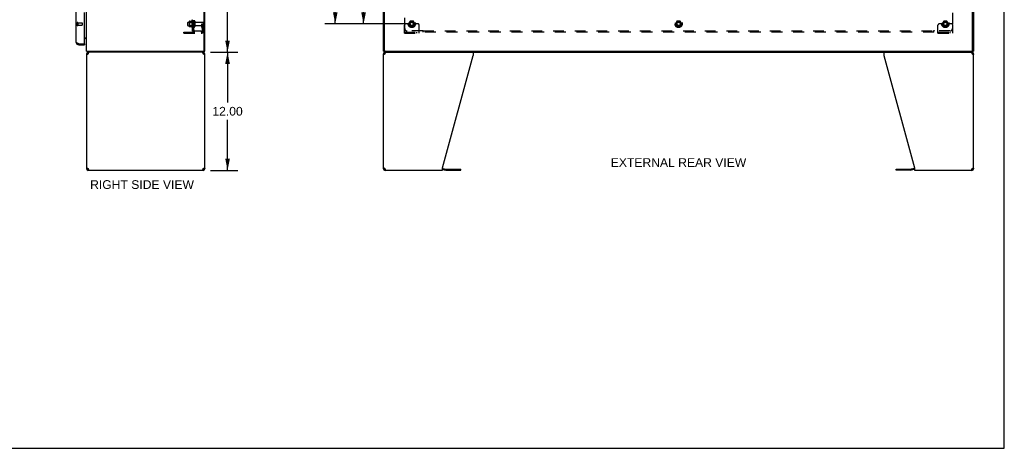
# Model space of a CAD drawing. Header units: inches. Extents: x 0 to 200, y 0 to 130.
# Tile 15 of 21: x 100 to 200, y 0 to 44. Entities that reach past the tile are written whole.
import ezdxf

# ---------------------------------------------------------------- set-up
doc = ezdxf.new("R2010")
doc.units = ezdxf.units.IN
doc.header["$LTSCALE"] = 11.011777
doc.header["$MEASUREMENT"] = 0
doc.linetypes.add('HIDDEN', pattern=[0.2, 0.1, -0.1])
doc.layers.get('0').update_dxf_attribs({"linetype": 'CONTINUOUS'})
for name, color, linetype in [('02___PRT_ALL_AXES', 7, 'CONTINUOUS'), ('DEFAULT_2', 8, 'HIDDEN'), ('DIMENSIONS', 7, 'CONTINUOUS')]:
    doc.layers.add(name, color=color, linetype=linetype)
doc.styles.get("Standard").update_dxf_attribs({"font": 'arial.ttf'})
doc.dimstyles.new('DIMSTYLE_1', dxfattribs={"dimtxt": 0.883298, "dimasz": 1.17773, "dimexe": 0.09, "dimexo": 0.07, "dimgap": 0.0375, "dimtad": 0, "dimtih": 1, "dimtoh": 1, "dimzin": 4, "dimdsep": 46, "dimtxsty": 'Standard', "dimblk": '_FILLED', "dimblk1": '_FILLED', "dimblk2": '_FILLED', "dimcen": 0.09, "dimazin": 1, "dimtfac": 1, "dimtdec": 3, "dimtofl": 0, "dimtmove": 0, "dimatfit": 3, "dimldrblk": '_FILLED', "dimfxl": 0, "dimtolj": 1, "dimtzin": 4, "dimarcsym": 0})

# ---------------------------------------------------------------- blocks, each defined once
blk = doc.blocks.new('_FILLED')
at = {"color": 0, "linetype": 'ByBlock'}
blk.add_solid([(0, 0), (-1, 0.2), (-1, -0.2)], dxfattribs=at)
blk = doc.blocks.new('*D1')
at = {"layer": 'DIMENSIONS', "color": 2, "linetype": 'Continuous'}
for p, q in [((139.15, 70.23), (134.01, 70.23)), ((135.07, 70.23), (135.07, 57.56)), ((135.07, 43.11), (135.07, 55.79)), ((139.15, 43.11), (134.01, 43.11))]:
    blk.add_line(p, q, dxfattribs=at)
at = {"layer": 'DIMENSIONS', "color": 2, "linetype": 'Continuous', "xscale": 1.1777301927, "yscale": 1.1777301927, "zscale": 1.1777301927}
for p, rotation in [((135.07, 70.23), 90), ((135.07, 43.11), 270)]:
    blk.add_blockref('_FILLED', p, dxfattribs=dict(at, rotation=rotation))
at = {"layer": 'DIMENSIONS', "color": 2, "linetype": 'Continuous', "insert": (135.07, 57.11), "char_height": 0.883, "width": 3.0866, "attachment_point": 2, "line_spacing_factor": 0.9}
blk.add_mtext('27.13', dxfattribs=at)
blk = doc.blocks.new('*D2')
at = {"layer": 'DIMENSIONS', "color": 2, "linetype": 'Continuous'}
for p, q in [((139.15, 97.36), (131.13, 97.36)), ((132.19, 97.36), (132.19, 71.12)), ((132.19, 43.11), (132.19, 69.35)), ((139.15, 43.11), (131.13, 43.11))]:
    blk.add_line(p, q, dxfattribs=at)
at = {"layer": 'DIMENSIONS', "color": 2, "linetype": 'Continuous', "xscale": 1.1777301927, "yscale": 1.1777301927, "zscale": 1.1777301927}
for p, rotation in [((132.19, 97.36), 90), ((132.19, 43.11), 270)]:
    blk.add_blockref('_FILLED', p, dxfattribs=dict(at, rotation=rotation))
at = {"layer": 'DIMENSIONS', "color": 2, "linetype": 'Continuous', "insert": (132.19, 70.68), "char_height": 0.883, "width": 3.0866, "attachment_point": 2, "line_spacing_factor": 0.9}
blk.add_mtext('54.25', dxfattribs=at)
blk = doc.blocks.new('*D16')
at = {"layer": 'DIMENSIONS', "color": 2, "linetype": 'Continuous'}
for p, q in [((119.63, 100.23), (122.3, 100.23)), ((121.24, 100.23), (121.24, 71.12)), ((121.24, 40.23), (121.24, 69.35)), ((119.63, 40.23), (122.3, 40.23))]:
    blk.add_line(p, q, dxfattribs=at)
at = {"layer": 'DIMENSIONS', "color": 2, "linetype": 'Continuous', "xscale": 1.1777301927, "yscale": 1.1777301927, "zscale": 1.1777301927}
for p, rotation in [((121.24, 100.23), 90), ((121.24, 40.23), 270)]:
    blk.add_blockref('_FILLED', p, dxfattribs=dict(at, rotation=rotation))
at = {"layer": 'DIMENSIONS', "color": 2, "linetype": 'Continuous', "insert": (121.24, 70.68), "char_height": 0.883, "width": 3.0866, "attachment_point": 2, "line_spacing_factor": 0.9}
blk.add_mtext('60.00', dxfattribs=at)
blk = doc.blocks.new('*D17')
at = {"layer": 'DIMENSIONS', "color": 2, "linetype": 'Continuous'}
for p, q in [((119.5, 40.23), (122.3, 40.23)), ((121.24, 40.23), (121.24, 35.12)), ((121.24, 28.23), (121.24, 33.35)), ((119.5, 28.23), (122.3, 28.23))]:
    blk.add_line(p, q, dxfattribs=at)
at = {"layer": 'DIMENSIONS', "color": 2, "linetype": 'Continuous', "xscale": 1.1777301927, "yscale": 1.1777301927, "zscale": 1.1777301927}
for p, rotation in [((121.24, 40.23), 90), ((121.24, 28.23), 270)]:
    blk.add_blockref('_FILLED', p, dxfattribs=dict(at, rotation=rotation))
at = {"layer": 'DIMENSIONS', "color": 2, "linetype": 'Continuous', "insert": (121.24, 34.68), "char_height": 0.883, "width": 3.0866, "attachment_point": 2, "line_spacing_factor": 0.9}
blk.add_mtext('12.00', dxfattribs=at)

msp = doc.modelspace()

# ---------------------------------------------------------------- linework, layer by layer
at = {"color": 7, "linetype": 'Continuous'}
for p, q in [((200.214, 0), (200.214, 129.55)), ((106.104, 40.985), (106.104, 41.089)), ((106.692, 41.089), (106.712, 41.089)), ((106.773, 41.631), (106.712, 41.631)), ((106.712, 41.089), (106.712, 40.985)), ((106.916, 40.068), (107.02, 40.068)), ((106.966, 40.332), (106.976, 40.339)), ((106.993, 40.235), (106.993, 40.339)), ((118.864, 40.235), (106.993, 40.235)), ((107.082, 40.235), (107.082, 40.131)), ((107.101, 40.131), (107.082, 40.131)), ((118.749, 40.131), (118.731, 40.131)), ((118.749, 40.235), (118.749, 40.131)), ((118.812, 40.068), (118.916, 40.068)), ((118.864, 40.339), (118.916, 40.339)), ((118.864, 40.235), (118.864, 40.339)), ((137.147, 40.339), (137.095, 40.339)), ((137.095, 40.068), (137.199, 40.068)), ((137.147, 40.235), (137.147, 40.339)), ((137.147, 40.235), (197.043, 40.235)), ((137.199, 40.387), (137.199, 40.339)), ((137.261, 40.235), (137.261, 40.131)), ((137.28, 40.131), (137.261, 40.131)), ((196.928, 40.131), (196.91, 40.131)), ((196.928, 40.235), (196.928, 40.131)), ((196.991, 40.339), (196.991, 40.387)), ((196.991, 40.068), (197.095, 40.068)), ((197.043, 40.339), (197.095, 40.339)), ((197.043, 40.235), (197.043, 40.339)), ((118.81, 40.041), (118.808, 40.031)), ((196.989, 40.041), (196.987, 40.031)), ((107.02, 28.401), (106.916, 28.401)), ((107.022, 28.429), (107.024, 28.439)), ((107.041, 28.355), (107.041, 28.428)), ((107.082, 28.339), (107.101, 28.339)), ((107.082, 28.235), (107.082, 28.339)), ((118.731, 28.339), (118.749, 28.339)), ((118.749, 28.235), (118.749, 28.339)), ((118.791, 28.355), (118.791, 28.428)), ((118.916, 28.401), (118.812, 28.401)), ((137.199, 28.401), (137.095, 28.401)), ((137.201, 28.429), (137.203, 28.439)), ((137.221, 28.354), (137.221, 28.427)), ((137.261, 28.339), (137.28, 28.339)), ((137.261, 28.235), (137.261, 28.339)), ((143.095, 28.334), (143.434, 28.243)), ((143.477, 28.238), (144.963, 28.238)), ((144.963, 28.238), (144.963, 28.342)), ((189.226, 28.238), (189.226, 28.342)), ((190.712, 28.238), (189.226, 28.238)), ((191.095, 28.334), (190.756, 28.243)), ((196.91, 28.339), (196.928, 28.339)), ((196.928, 28.235), (196.928, 28.339)), ((196.968, 28.354), (196.968, 28.427)), ((197.095, 28.401), (196.991, 28.401)), ((0, 0), (200.214, 0))]:
    msp.add_line(p, q, dxfattribs=at)
at = {"color": 3, "linetype": 'Continuous'}
for p, q in [((106.916, 40.339), (106.916, 100.131)), ((118.916, 40.339), (118.916, 100.131)), ((137.095, 40.339), (137.095, 100.131)), ((197.095, 100.131), (197.095, 40.339)), ((118.864, 40.401), (118.864, 100.068)), ((137.199, 40.399), (137.199, 100.071)), ((196.991, 40.399), (196.991, 100.071)), ((105.858, 41.231), (105.858, 45.485)), ((106.712, 41.109), (106.712, 44.277)), ((106.033, 41.116), (106.021, 41.12)), ((106.044, 41.111), (106.033, 41.116)), ((106.056, 41.107), (106.044, 41.111)), ((106.068, 41.102), (106.056, 41.107)), ((106.08, 41.098), (106.068, 41.102)), ((106.104, 41.089), (106.08, 41.098)), ((106.104, 41.089), (106.692, 41.089)), ((106.712, 41.683), (106.916, 41.683)), ((106.104, 40.985), (106.712, 40.985)), ((106.916, 40.339), (118.864, 40.339)), ((106.916, 40.068), (106.916, 28.401)), ((107.082, 40.068), (107.09, 40.094)), ((107.09, 40.094), (107.097, 40.12)), ((118.742, 40.094), (118.749, 40.068)), ((118.916, 28.401), (118.916, 40.068)), ((137.095, 28.401), (137.095, 40.068)), ((137.147, 40.339), (197.043, 40.339)), ((137.261, 40.068), (137.269, 40.094)), ((137.269, 40.094), (137.277, 40.12)), ((146.218, 40.235), (146.218, 39.894)), ((187.972, 40.235), (187.972, 39.894)), ((196.921, 40.094), (196.928, 40.068)), ((197.095, 28.401), (197.095, 40.068)), ((143.095, 28.484), (146.218, 39.894)), ((187.972, 39.894), (191.095, 28.484)), ((107.09, 28.375), (107.082, 28.401)), ((107.082, 28.235), (118.749, 28.235)), ((118.742, 28.375), (118.734, 28.35)), ((118.749, 28.401), (118.742, 28.375)), ((137.269, 28.375), (137.261, 28.401)), ((137.261, 28.235), (143.095, 28.235)), ((143.095, 28.235), (143.095, 28.484)), ((143.112, 28.437), (143.461, 28.344)), ((143.477, 28.342), (144.963, 28.342)), ((189.226, 28.342), (190.712, 28.342)), ((191.078, 28.437), (190.729, 28.344)), ((191.095, 28.484), (191.095, 28.235)), ((191.095, 28.235), (196.928, 28.235)), ((196.921, 28.375), (196.913, 28.35)), ((196.928, 28.401), (196.921, 28.375))]:
    msp.add_line(p, q, dxfattribs=at)
for points in [[(106.021, 41.12), (106.01, 41.124), (106.004, 41.127), (105.999, 41.129), (105.993, 41.131), (105.988, 41.133), (105.983, 41.136), (105.978, 41.138), (105.972, 41.14), (105.967, 41.142), (105.962, 41.145), (105.957, 41.147), (105.953, 41.149), (105.948, 41.151), (105.943, 41.153), (105.939, 41.156), (105.934, 41.158), (105.93, 41.16), (105.926, 41.162), (105.922, 41.165), (105.918, 41.167), (105.914, 41.169), (105.91, 41.171), (105.906, 41.173), (105.903, 41.176), (105.899, 41.178), (105.896, 41.18), (105.893, 41.182), (105.89, 41.185), (105.887, 41.187), (105.884, 41.189), (105.881, 41.191), (105.879, 41.194), (105.876, 41.196), (105.874, 41.198), (105.872, 41.2), (105.87, 41.202), (105.868, 41.205), (105.867, 41.207), (105.865, 41.209), (105.864, 41.211), (105.862, 41.214), (105.861, 41.216), (105.86, 41.218), (105.86, 41.22), (105.859, 41.222), (105.858, 41.225), (105.858, 41.227), (105.858, 41.229), (105.858, 41.231)], [(106.965, 39.986), (106.95, 40), (106.938, 40.014), (106.928, 40.027), (106.921, 40.041), (106.917, 40.055), (106.916, 40.068)], [(107.082, 40.068), (107.061, 40.055), (107.039, 40.041)], [(107.097, 40.12), (107.105, 40.144), (107.113, 40.166), (107.12, 40.186), (107.128, 40.203), (107.136, 40.217), (107.143, 40.227), (107.151, 40.233)], [(118.673, 40.235), (118.681, 40.233), (118.688, 40.227), (118.696, 40.217), (118.704, 40.203), (118.711, 40.186), (118.719, 40.166), (118.726, 40.144)], [(118.726, 40.144), (118.734, 40.12), (118.742, 40.094)], [(118.813, 40.027), (118.792, 40.041), (118.771, 40.055), (118.749, 40.068)], [(118.916, 40.068), (118.914, 40.055), (118.91, 40.041), (118.903, 40.027), (118.893, 40.014), (118.881, 40), (118.867, 39.986)], [(137.144, 39.986), (137.129, 40), (137.117, 40.014), (137.107, 40.027), (137.1, 40.041), (137.096, 40.055), (137.095, 40.068)], [(137.261, 40.068), (137.24, 40.055), (137.218, 40.041)], [(137.277, 40.12), (137.284, 40.144), (137.292, 40.166), (137.299, 40.186), (137.307, 40.203), (137.315, 40.217), (137.322, 40.227), (137.33, 40.233), (137.337, 40.235)], [(196.852, 40.235), (196.86, 40.233), (196.867, 40.227), (196.875, 40.217), (196.883, 40.203), (196.89, 40.186), (196.898, 40.166), (196.905, 40.144)], [(196.905, 40.144), (196.913, 40.12), (196.921, 40.094)], [(196.992, 40.027), (196.971, 40.041), (196.95, 40.055), (196.928, 40.068)], [(197.095, 40.068), (197.093, 40.055), (197.089, 40.041), (197.082, 40.027), (197.072, 40.014), (197.06, 40), (197.046, 39.986)], [(107.039, 40.041), (107.019, 40.027), (106.999, 40.014), (106.981, 40), (106.965, 39.986)], [(118.867, 39.986), (118.851, 40), (118.833, 40.014), (118.813, 40.027)], [(137.218, 40.041), (137.198, 40.027), (137.178, 40.014), (137.16, 40), (137.144, 39.986)], [(197.046, 39.986), (197.03, 40), (197.012, 40.014), (196.992, 40.027)], [(106.916, 28.401), (106.917, 28.415), (106.921, 28.429), (106.928, 28.443), (106.938, 28.456), (106.95, 28.47), (106.965, 28.484)], [(106.965, 28.484), (106.981, 28.47), (106.999, 28.456), (107.019, 28.443)], [(107.019, 28.443), (107.039, 28.429), (107.061, 28.415), (107.082, 28.401)], [(107.105, 28.326), (107.097, 28.35), (107.09, 28.375)], [(107.158, 28.235), (107.151, 28.237), (107.143, 28.243), (107.136, 28.253), (107.128, 28.267), (107.12, 28.284), (107.113, 28.304), (107.105, 28.326)], [(118.734, 28.35), (118.726, 28.326), (118.719, 28.304), (118.711, 28.284), (118.704, 28.267), (118.696, 28.253), (118.688, 28.243), (118.681, 28.237), (118.673, 28.235)], [(118.749, 28.401), (118.771, 28.415), (118.792, 28.429)], [(118.792, 28.429), (118.813, 28.443), (118.833, 28.456), (118.851, 28.47), (118.867, 28.484)], [(118.867, 28.484), (118.881, 28.47), (118.893, 28.456), (118.903, 28.443), (118.91, 28.429), (118.914, 28.415), (118.916, 28.401)], [(137.095, 28.401), (137.096, 28.415), (137.1, 28.429), (137.107, 28.443), (137.117, 28.456), (137.129, 28.47), (137.144, 28.484)], [(137.144, 28.484), (137.16, 28.47), (137.178, 28.456), (137.198, 28.443)], [(137.198, 28.443), (137.218, 28.429), (137.24, 28.415), (137.261, 28.401)], [(137.284, 28.326), (137.277, 28.35), (137.269, 28.375)], [(137.337, 28.235), (137.33, 28.237), (137.322, 28.243), (137.315, 28.253), (137.307, 28.267), (137.299, 28.284), (137.292, 28.304), (137.284, 28.326)], [(196.913, 28.35), (196.905, 28.326), (196.898, 28.304), (196.89, 28.284), (196.883, 28.267), (196.875, 28.253), (196.867, 28.243), (196.86, 28.237), (196.852, 28.235)], [(196.928, 28.401), (196.95, 28.415), (196.971, 28.429)], [(196.971, 28.429), (196.992, 28.443), (197.012, 28.456), (197.03, 28.47), (197.046, 28.484)], [(197.046, 28.484), (197.06, 28.47), (197.072, 28.456), (197.082, 28.443), (197.089, 28.429), (197.093, 28.415), (197.095, 28.401)]]:
    msp.add_lwpolyline(points, dxfattribs=at)
at = {"color": 7, "linetype": 'Continuous'}
for points in [[(106.887, 41.575), (106.887, 41.575), (106.887, 41.575), (106.887, 41.576), (106.887, 41.577), (106.888, 41.578), (106.889, 41.579), (106.891, 41.58), (106.892, 41.581), (106.894, 41.583)], [(106.894, 41.583), (106.898, 41.586), (106.9, 41.588), (106.902, 41.589), (106.904, 41.591)], [(106.904, 41.591), (106.906, 41.593), (106.908, 41.595), (106.91, 41.597), (106.911, 41.599)], [(106.911, 41.599), (106.913, 41.601), (106.914, 41.603), (106.915, 41.604), (106.915, 41.606), (106.916, 41.607), (106.916, 41.608)], [(106.966, 40.332), (106.968, 40.329), (106.97, 40.327), (106.971, 40.323), (106.973, 40.32), (106.974, 40.315), (106.975, 40.311), (106.976, 40.306), (106.977, 40.301), (106.978, 40.296), (106.979, 40.291), (106.979, 40.286), (106.98, 40.28)], [(106.98, 40.28), (106.98, 40.27), (106.981, 40.265), (106.981, 40.261), (106.982, 40.256), (106.982, 40.253), (106.983, 40.249), (106.984, 40.246), (106.985, 40.243), (106.986, 40.241), (106.987, 40.239), (106.988, 40.237), (106.989, 40.236), (106.99, 40.235), (106.991, 40.235), (106.993, 40.235)], [(107.024, 40.031), (107.022, 40.041), (107.02, 40.055), (107.02, 40.068)], [(118.812, 40.068), (118.811, 40.055), (118.81, 40.041)], [(137.203, 40.031), (137.201, 40.041), (137.199, 40.055), (137.199, 40.068)], [(196.991, 40.068), (196.99, 40.055), (196.989, 40.041)], [(107.02, 28.401), (107.02, 28.415), (107.022, 28.429)], [(118.808, 28.439), (118.81, 28.429), (118.811, 28.415), (118.812, 28.401)], [(137.199, 28.401), (137.199, 28.415), (137.201, 28.429)], [(196.987, 28.439), (196.989, 28.429), (196.99, 28.415), (196.991, 28.401)]]:
    msp.add_lwpolyline(points, dxfattribs=at)
at = {"color": 3, "linetype": 'Continuous'}
for centre, radius, start, end in [((106.104, 41.231), 0.246, 180, 270), ((106.692, 41.109), 0.02, 270, 360), ((107.082, 40.068), 0.167, 90, 180), ((118.749, 40.068), 0.167, 0, 81), ((118.801, 40.401), 0.0625, 270, 360), ((137.261, 40.068), 0.167, 90, 180), ((137.259, 40.399), 0.06, 180, 270), ((196.931, 40.399), 0.06, 270, 360), ((196.928, 40.068), 0.167, 0, 81), ((107.082, 28.401), 0.167, 180, 270), ((118.749, 28.401), 0.167, 270, 360), ((137.261, 28.401), 0.167, 180, 270), ((143.069, 28.276), 0.167, 75, 81.03902), ((143.477, 28.404), 0.0625, 255, 270), ((190.712, 28.404), 0.0625, 270, 285), ((191.121, 28.276), 0.167, 98.96098, 105), ((196.928, 28.401), 0.167, 270, 360)]:
    msp.add_arc(centre, radius, start, end, dxfattribs=at)
at = {"color": 7, "linetype": 'Continuous'}
for centre, radius, start, end in [((106.104, 41.231), 0.142, 228.63672, 270), ((106.022, 41.375), 0.26, 270, 272.60473), ((106.773, 41.488), 0.142, 0, 90), ((107.162, 40.481), 0.246, 215.33048, 217.39407), ((107.082, 40.068), 0.0625, 90, 180), ((118.749, 40.068), 0.0625, 0, 90), ((137.261, 40.068), 0.0625, 90, 180), ((196.928, 40.068), 0.0625, 0, 90), ((107.082, 28.401), 0.0625, 180, 270), ((118.749, 28.401), 0.0625, 270, 360), ((137.261, 28.401), 0.0625, 180, 270), ((143.477, 28.404), 0.167, 255, 270), ((190.712, 28.404), 0.167, 270, 285), ((196.928, 28.401), 0.0625, 270, 360)]:
    msp.add_arc(centre, radius, start, end, dxfattribs=at)
at = {"layer": '02___PRT_ALL_AXES', "color": 8, "linetype": 'HIDDEN'}
for p, q in [((106.005, 43.213), (106.452, 43.213)), ((106.005, 43.213), (106.005, 42.965)), ((117.217, 43.293), (117.812, 43.293)), ((117.617, 43.466), (117.617, 42.754)), ((117.687, 43.36), (117.687, 43.444)), ((117.812, 43.36), (117.687, 43.36)), ((117.687, 43.36), (117.687, 42.86)), ((117.812, 43.36), (117.812, 42.86)), ((117.98, 43.276), (118.782, 43.276)), ((106.005, 42.965), (106.452, 42.965)), ((117.217, 42.927), (117.812, 42.927)), ((117.812, 42.86), (117.687, 42.86)), ((117.687, 42.776), (117.687, 42.86)), ((117.98, 42.944), (118.782, 42.944))]:
    msp.add_line(p, q, dxfattribs=at)
for centre, radius in [((139.97, 43.11), 0.372), ((139.97, 43.11), 0.356), ((139.97, 43.11), 0.25), ((139.97, 43.11), 0.183), ((167.095, 43.11), 0.372), ((167.095, 43.11), 0.356), ((167.095, 43.11), 0.25), ((167.095, 43.11), 0.183), ((194.22, 43.11), 0.372), ((194.22, 43.11), 0.356), ((194.22, 43.11), 0.25), ((194.22, 43.11), 0.183)]:
    msp.add_circle(centre, radius, dxfattribs=at)
for centre, radius, start, end in [((118.217, 43.11), 0.698, 149.33687, 156.03207), ((117.648, 43.444), 0.0384, 0, 145.55034), ((118.217, 43.11), 0.698, 203.96793, 210.66313), ((117.648, 42.776), 0.0384, 214.44966, 360)]:
    msp.add_arc(centre, radius, start, end, dxfattribs=at)
at = {"layer": 'DEFAULT_2', "color": 8, "linetype": 'HIDDEN'}
for p, q in [((117.687, 42.391), (117.687, 98.079)), ((117.812, 42.391), (117.812, 98.079)), ((139.251, 42.641), (139.251, 44.231)), ((194.939, 44.231), (194.939, 42.641)), ((105.962, 43.231), (105.962, 42.947)), ((106.005, 43.231), (106.005, 42.947)), ((106.462, 43.203), (106.462, 42.975)), ((117.187, 42.957), (117.187, 43.263)), ((117.351, 43.365), (117.351, 42.854)), ((117.371, 43.293), (117.351, 43.313)), ((117.361, 43.387), (117.589, 43.387)), ((117.667, 43.293), (117.371, 43.293)), ((117.371, 43.293), (117.371, 42.926)), ((117.667, 43.293), (117.687, 43.313)), ((117.667, 43.293), (117.667, 42.926)), ((117.918, 43.374), (117.918, 42.845)), ((118.618, 43.11), (118.708, 43.11)), ((118.618, 42.769), (118.618, 43.11)), ((118.708, 43.11), (118.812, 43.11)), ((118.708, 42.409), (118.708, 43.11)), ((118.722, 42.769), (118.722, 43.11)), ((118.812, 43.11), (118.773, 43.11)), ((118.812, 42.409), (118.812, 43.246)), ((139.434, 43.11), (139.345, 43.11)), ((139.555, 43.11), (139.434, 43.11)), ((139.795, 43.11), (139.555, 43.11)), ((139.807, 43.382), (139.652, 43.115)), ((139.652, 43.105), (139.807, 42.837)), ((140.124, 43.387), (139.815, 43.387)), ((140.287, 43.115), (140.133, 43.382)), ((140.133, 42.837), (140.287, 43.105)), ((140.145, 43.11), (140.384, 43.11)), ((140.506, 43.11), (140.384, 43.11)), ((140.595, 43.11), (140.506, 43.11)), ((166.932, 43.382), (166.777, 43.115)), ((166.777, 43.105), (166.932, 42.837)), ((167.249, 43.387), (166.94, 43.387)), ((167.412, 43.115), (167.258, 43.382)), ((167.258, 42.837), (167.412, 43.105)), ((193.684, 43.11), (193.595, 43.11)), ((193.805, 43.11), (193.684, 43.11)), ((194.045, 43.11), (193.805, 43.11)), ((194.057, 43.382), (193.902, 43.115)), ((193.902, 43.105), (194.057, 42.837)), ((194.374, 43.387), (194.065, 43.387)), ((194.537, 43.115), (194.383, 43.382)), ((194.383, 42.837), (194.537, 43.105)), ((194.395, 43.11), (194.634, 43.11)), ((194.756, 43.11), (194.634, 43.11)), ((194.845, 43.11), (194.756, 43.11)), ((116.812, 42.266), (118.565, 42.266)), ((116.812, 42.162), (116.812, 42.266)), ((116.812, 42.162), (118.565, 42.162)), ((117.059, 42.162), (117.059, 42.266)), ((117.315, 42.162), (117.315, 42.266)), ((117.371, 42.926), (117.351, 42.906)), ((117.361, 42.832), (117.589, 42.832)), ((117.667, 42.926), (117.371, 42.926)), ((117.667, 42.926), (117.687, 42.906)), ((117.812, 42.391), (117.687, 42.391)), ((117.741, 42.353), (117.837, 42.432)), ((117.924, 42.391), (118.562, 42.391)), ((118.562, 42.391), (118.562, 42.266)), ((118.722, 42.935), (118.618, 42.935)), ((118.639, 42.703), (118.688, 42.635)), ((118.724, 42.763), (118.773, 42.696)), ((139.22, 42.162), (139.22, 42.985)), ((139.22, 42.266), (140.72, 42.266)), ((139.22, 42.162), (140.72, 42.162)), ((139.467, 42.162), (139.467, 42.266)), ((141.091, 42.391), (139.501, 42.391)), ((139.723, 42.162), (139.723, 42.266)), ((140.124, 42.832), (139.815, 42.832)), ((140.217, 42.162), (140.217, 42.266)), ((140.473, 42.162), (140.473, 42.266)), ((140.72, 42.162), (140.72, 42.985)), ((141.126, 42.266), (141.126, 42.432)), ((141.126, 42.391), (193.064, 42.391)), ((193.064, 42.266), (141.126, 42.266)), ((167.249, 42.832), (166.94, 42.832)), ((193.064, 42.266), (193.064, 42.432)), ((193.081, 42.372), (193.087, 42.379)), ((194.689, 42.391), (193.099, 42.391)), ((193.47, 42.162), (193.47, 42.985)), ((193.47, 42.266), (194.97, 42.266)), ((193.47, 42.162), (194.97, 42.162)), ((193.717, 42.162), (193.717, 42.266)), ((193.973, 42.162), (193.973, 42.266)), ((194.374, 42.832), (194.065, 42.832)), ((194.467, 42.162), (194.467, 42.266)), ((194.723, 42.162), (194.723, 42.266)), ((194.97, 42.162), (194.97, 42.985))]:
    msp.add_line(p, q, dxfattribs=at)
for points in [[(117.716, 42.368), (117.709, 42.371), (117.706, 42.372), (117.703, 42.374), (117.7, 42.375), (117.697, 42.377), (117.694, 42.379), (117.692, 42.381), (117.69, 42.383), (117.689, 42.384), (117.688, 42.386), (117.687, 42.388), (117.687, 42.39), (117.687, 42.391)], [(117.741, 42.353), (117.739, 42.355), (117.736, 42.357), (117.734, 42.359), (117.73, 42.361), (117.727, 42.363), (117.724, 42.365), (117.72, 42.366), (117.716, 42.368)], [(117.816, 42.414), (117.816, 42.414), (117.816, 42.414), (117.816, 42.414), (117.815, 42.414), (117.815, 42.414), (117.814, 42.413), (117.814, 42.413), (117.814, 42.413), (117.813, 42.412), (117.812, 42.412), (117.812, 42.412), (117.811, 42.411), (117.811, 42.411), (117.81, 42.411), (117.809, 42.41), (117.809, 42.41), (117.808, 42.41), (117.808, 42.409), (117.807, 42.409), (117.806, 42.409), (117.805, 42.408), (117.805, 42.408), (117.804, 42.408), (117.803, 42.407), (117.803, 42.407), (117.802, 42.407), (117.801, 42.406), (117.8, 42.406), (117.799, 42.405), (117.799, 42.405), (117.798, 42.405), (117.797, 42.404), (117.796, 42.404), (117.795, 42.404), (117.794, 42.403), (117.794, 42.403), (117.793, 42.403), (117.792, 42.402), (117.791, 42.402), (117.79, 42.401), (117.789, 42.401), (117.788, 42.401), (117.787, 42.4), (117.786, 42.4), (117.785, 42.4), (117.784, 42.399), (117.783, 42.399), (117.782, 42.398), (117.781, 42.398), (117.78, 42.398), (117.779, 42.397), (117.777, 42.397), (117.776, 42.397), (117.775, 42.396), (117.774, 42.396), (117.773, 42.396), (117.772, 42.395), (117.771, 42.395), (117.77, 42.395), (117.769, 42.394), (117.768, 42.394), (117.767, 42.394), (117.766, 42.394), (117.765, 42.393), (117.764, 42.393), (117.763, 42.393), (117.762, 42.393), (117.761, 42.393), (117.76, 42.392), (117.759, 42.392), (117.758, 42.392), (117.757, 42.392), (117.756, 42.392), (117.756, 42.391), (117.755, 42.391), (117.754, 42.391), (117.753, 42.391), (117.753, 42.391), (117.752, 42.391), (117.752, 42.391), (117.752, 42.391)], [(117.752, 42.391), (117.752, 42.391), (117.752, 42.391), (117.752, 42.391), (117.752, 42.391), (117.753, 42.391), (117.753, 42.391), (117.754, 42.391), (117.754, 42.391), (117.755, 42.391), (117.755, 42.391)], [(117.83, 42.419), (117.826, 42.415), (117.824, 42.413), (117.822, 42.41), (117.82, 42.408), (117.819, 42.406), (117.817, 42.403), (117.815, 42.401), (117.814, 42.399), (117.813, 42.397), (117.812, 42.395), (117.812, 42.393), (117.812, 42.391)], [(117.812, 42.411), (117.812, 42.411), (117.813, 42.412), (117.813, 42.412), (117.814, 42.413), (117.814, 42.413), (117.814, 42.413), (117.815, 42.413), (117.815, 42.414), (117.815, 42.414), (117.816, 42.414), (117.816, 42.414)], [(117.837, 42.432), (117.838, 42.431), (117.838, 42.431), (117.838, 42.43), (117.837, 42.429), (117.837, 42.428), (117.836, 42.427), (117.835, 42.425), (117.834, 42.424), (117.833, 42.422), (117.831, 42.42), (117.83, 42.419)], [(141.101, 42.406), (141.099, 42.403), (141.098, 42.401), (141.096, 42.399), (141.095, 42.397), (141.094, 42.395), (141.092, 42.393), (141.091, 42.391)], [(141.109, 42.372), (141.103, 42.379), (141.101, 42.381), (141.099, 42.383), (141.097, 42.384), (141.095, 42.386), (141.094, 42.388), (141.092, 42.39), (141.091, 42.391)], [(141.126, 42.432), (141.124, 42.431), (141.123, 42.431), (141.121, 42.43), (141.119, 42.429), (141.118, 42.428), (141.116, 42.427), (141.115, 42.425), (141.113, 42.424), (141.112, 42.422), (141.11, 42.42), (141.109, 42.419), (141.108, 42.417), (141.106, 42.415), (141.105, 42.413), (141.104, 42.41), (141.101, 42.406)], [(141.126, 42.353), (141.124, 42.355), (141.123, 42.357), (141.121, 42.359), (141.12, 42.361), (141.118, 42.363), (141.117, 42.365), (141.115, 42.366), (141.114, 42.368), (141.112, 42.369), (141.111, 42.371), (141.109, 42.372)], [(193.064, 42.432), (193.065, 42.431), (193.067, 42.431), (193.069, 42.43), (193.07, 42.429), (193.072, 42.428), (193.073, 42.427), (193.075, 42.425), (193.076, 42.424), (193.078, 42.422), (193.079, 42.42), (193.081, 42.419), (193.082, 42.417), (193.083, 42.415), (193.085, 42.413), (193.086, 42.41)], [(193.064, 42.353), (193.065, 42.355), (193.067, 42.357), (193.068, 42.359), (193.07, 42.361), (193.071, 42.363), (193.073, 42.365), (193.075, 42.366), (193.076, 42.368), (193.078, 42.369), (193.079, 42.371), (193.081, 42.372)], [(193.086, 42.41), (193.089, 42.406), (193.09, 42.403), (193.092, 42.401), (193.093, 42.399), (193.095, 42.397), (193.096, 42.395), (193.097, 42.393), (193.099, 42.391)], [(193.087, 42.379), (193.089, 42.381), (193.091, 42.383), (193.093, 42.384), (193.094, 42.386), (193.096, 42.388), (193.098, 42.39), (193.099, 42.391)]]:
    msp.add_lwpolyline(points, dxfattribs=at)
for centre, radius in [((139.97, 43.11), 0.318), ((139.97, 43.11), 0.204), ((139.97, 43.11), 0.183), ((139.97, 43.11), 0.183), ((139.97, 43.11), 0.166), ((167.095, 43.11), 0.318), ((167.095, 43.11), 0.204), ((167.095, 43.11), 0.183), ((167.095, 43.11), 0.183), ((167.095, 43.11), 0.166), ((194.22, 43.11), 0.318), ((194.22, 43.11), 0.204), ((194.22, 43.11), 0.183), ((194.22, 43.11), 0.183), ((194.22, 43.11), 0.166)]:
    msp.add_circle(centre, radius, dxfattribs=at)
for centre, radius, start, end in [((105.983, 43.231), 0.0215, 0, 180), ((106.452, 43.203), 0.01, 0, 90), ((117.217, 43.263), 0.03, 90, 180.00001), ((117.361, 43.377), 0.01, 90, 174.80617), ((117.492, 43.365), 0.141, 174.79195, 180), ((117.57, 43.397), 0.01, 270, 336.03207), ((117.865, 43.374), 0.053, 0, 180), ((117.98, 43.338), 0.0625, 180, 270), ((118.782, 43.246), 0.03, 360, 90), ((139.345, 42.985), 0.125, 90, 180), ((139.661, 43.11), 0.01, 150.01268, 209.98829), ((139.97, 43.11), 0.175, 180, 360), ((139.815, 43.377), 0.01, 90.01235, 149.98915), ((140.124, 43.377), 0.01, 30.01204, 89.98872), ((140.279, 43.11), 0.01, 330.01268, 29.98829), ((140.595, 42.985), 0.125, 0, 90), ((166.786, 43.11), 0.01, 150.01268, 209.98829), ((166.94, 43.377), 0.01, 90.01235, 149.98915), ((167.249, 43.377), 0.01, 30.01204, 89.98872), ((167.404, 43.11), 0.01, 330.01268, 29.98829), ((193.595, 42.985), 0.125, 90, 180), ((193.911, 43.11), 0.01, 150.01268, 209.98829), ((194.22, 43.11), 0.175, 180, 360), ((194.065, 43.377), 0.01, 90.01235, 149.98915), ((194.374, 43.377), 0.01, 30.01204, 89.98872), ((194.529, 43.11), 0.01, 330.01268, 29.98829), ((194.845, 42.985), 0.125, 0, 90), ((105.983, 42.947), 0.0215, 180, 360), ((106.452, 42.975), 0.01, 270, 360), ((117.217, 42.957), 0.03, 179.99999, 270), ((117.492, 42.854), 0.141, 180, 185.20805), ((117.361, 42.842), 0.01, 185.19383, 270), ((117.57, 42.822), 0.01, 23.96793, 90), ((117.924, 42.503), 0.237, 180, 270), ((117.865, 42.845), 0.053, 180, 360), ((117.924, 42.503), 0.112, 180, 270), ((117.98, 42.881), 0.0625, 90, 180), ((118.565, 42.409), 0.246, 270, 360), ((118.565, 42.409), 0.142, 270, 360), ((118.732, 42.769), 0.114, 180, 215.75389), ((118.604, 42.574), 0.104, 0, 35.75389), ((118.732, 42.769), 0.01, 180, 215.75389), ((118.604, 42.574), 0.208, 0, 35.75389), ((118.782, 42.974), 0.03, 270, 0), ((139.501, 42.641), 0.25, 180, 270), ((139.815, 42.842), 0.01, 210.01204, 269.98872), ((140.124, 42.842), 0.01, 270.01235, 329.98915), ((166.94, 42.842), 0.01, 210.01204, 269.98872), ((167.249, 42.842), 0.01, 270.01235, 329.98915), ((194.065, 42.842), 0.01, 210.01204, 269.98872), ((194.374, 42.842), 0.01, 270.01235, 329.98915), ((194.689, 42.641), 0.25, 270, 360)]:
    msp.add_arc(centre, radius, start, end, dxfattribs=at)

# ---------------------------------------------------------------- texts
at = {"layer": 'DIMENSIONS', "color": 2, "linetype": 'Continuous', "char_height": 0.8833, "attachment_point": 2, "line_spacing_factor": 0.9}
for s, insert, width in [('EXTERNAL REAR VIEW', (167.089, 29.47), 13.75186), ('RIGHT SIDE VIEW', (112.547, 27.23), 10.5339)]:
    msp.add_mtext(s, dxfattribs=dict(at, insert=insert, width=width))

# ---------------------------------------------------------------- dimensions: what is measured, and where the dimension line sits
at = {"layer": 'DIMENSIONS', "color": 2, "linetype": 'Continuous'}
for base, p1, p2, angle, picture, middle in [((121.242, 40.235), (119.556, 100.235), (119.556, 40.235), 270, '*D16', (121.235, 70.23)), ((132.192, 97.36), (139.215, 43.11), (139.215, 97.36), 90, '*D2', (132.192, 70.23)), ((135.06750194, 70.23486195), (139.215377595, 43.10986195), (139.215377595, 70.23486195), 90, '*D1', (135.055778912, 56.667435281)), ((121.242, 40.235), (119.428, 28.235), (119.428, 40.235), 90, '*D17', (121.28, 34.23))]:
    dim = msp.add_linear_dim(base=base, p1=p1, p2=p2, angle=angle, dimstyle='DIMSTYLE_1', dxfattribs=at)
    dim.commit()
    dim.dimension.update_dxf_attribs({"geometry": picture, "text_midpoint": middle, "dimtype": 160})

doc.saveas('drawing.dxf')
